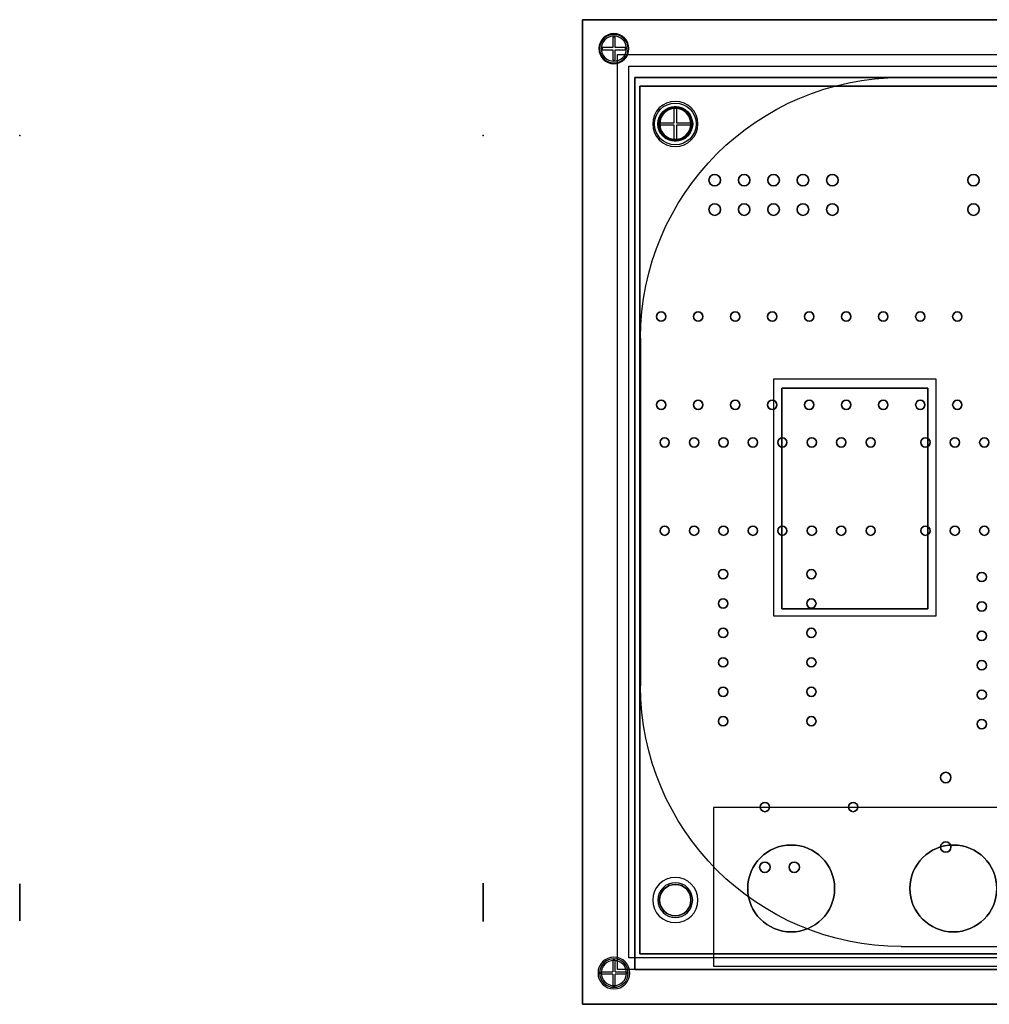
# Model space of a CAD drawing. Header units: millimetres. Extents: x -49 to 145, y -75 to 10.
# Tile 1 of 7: x -49 to 35, y -75 to 10. Entities that reach past the tile are written whole.
import ezdxf

# ---------------------------------------------------------------- set-up
doc = ezdxf.new("R2010")
doc.units = ezdxf.units.MM
doc.header["$MEASUREMENT"] = 0
for name, color, linetype in [('Reloj carcasa v10_Sketch1', 7, 'Continuous'), ('Reloj carcasa v10_Sketch12', 7, 'Continuous'), ('Reloj carcasa v10_Sketch13', 7, 'Continuous'), ('Reloj carcasa v10_Sketch14', 7, 'Continuous'), ('Reloj carcasa v10_Sketch15', 7, 'Continuous'), ('Reloj carcasa v10_Sketch16', 7, 'Continuous'), ('Reloj carcasa v10_Sketch17', 7, 'Continuous'), ('Reloj carcasa v10_Sketch18', 7, 'Continuous'), ('Reloj carcasa v10_Sketch19', 7, 'Continuous'), ('Reloj carcasa v10_Sketch2', 7, 'Continuous'), ('Reloj carcasa v10_Sketch20', 7, 'Continuous'), ('Reloj carcasa v10_Sketch21', 7, 'Continuous'), ('Reloj carcasa v10_Sketch22', 7, 'Continuous'), ('Reloj carcasa v10_Sketch23', 7, 'Continuous'), ('Reloj carcasa v10_Sketch3', 7, 'Continuous'), ('Reloj carcasa v10_Sketch4', 7, 'Continuous'), ('Reloj carcasa v10_Sketch5', 7, 'Continuous'), ('Reloj carcasa v10_Sketch6', 7, 'Continuous'), ('Reloj carcasa v10_Sketch7', 7, 'Continuous'), ('Reloj carcasa v10_Sketch8', 7, 'Continuous')]:
    doc.layers.add(name, color=color, linetype=linetype)

msp = doc.modelspace()

# ---------------------------------------------------------------- linework, layer by layer
at = {"layer": 'Reloj carcasa v10_Sketch1'}
for p, q in [((0, -75), (0, 10)), ((0, 10), (145, 10)), ((145, -75), (0, -75))]:
    msp.add_line(p, q, dxfattribs=at)
msp.add_point((0, 0), dxfattribs=at)
at = {"layer": 'Reloj carcasa v10_Sketch12'}
for p, q in [((4.94, 4.26, 1.51), (4.94, -70.64, 1.51)), ((139.76, 4.26, 1.51), (4.94, 4.26, 1.51)), ((4.94, -70.64, 1.51), (139.76, -70.64, 1.51))]:
    msp.add_line(p, q, dxfattribs=at)
for centre, radius in [((8, 1, 1.51), 1.5), ((8, 1, 1.51), 1.35), ((8, 1, 1.51), 1.35), ((11.4, -3.85, 1.51), 0.5), ((13.94, -3.85, 1.51), 0.5), ((16.48, -3.85, 1.51), 0.5), ((19.02, -3.85, 1.51), 0.5), ((21.56, -3.85, 1.51), 0.5), ((33.74, -3.85, 1.51), 0.5), ((11.4, -6.39, 1.51), 0.5), ((13.94, -6.39, 1.51), 0.5), ((16.48, -6.39, 1.51), 0.5), ((19.02, -6.39, 1.51), 0.5), ((21.56, -6.39, 1.51), 0.5), ((33.74, -6.39, 1.51), 0.5), ((6.78, -15.63, 1.51), 0.4), ((9.975, -15.63, 1.51), 0.4), ((13.17, -15.63, 1.51), 0.4), ((16.365, -15.63, 1.51), 0.4), ((19.56, -15.63, 1.51), 0.4), ((22.754, -15.63, 1.51), 0.4), ((25.949, -15.63, 1.51), 0.4), ((29.144, -15.63, 1.51), 0.4), ((32.339, -15.63, 1.51), 0.4), ((6.78, -23.25, 1.51), 0.4), ((9.975, -23.25, 1.51), 0.4), ((13.17, -23.25, 1.51), 0.4), ((16.365, -23.25, 1.51), 0.4), ((19.56, -23.25, 1.51), 0.4), ((22.754, -23.25, 1.51), 0.4), ((25.949, -23.25, 1.51), 0.4), ((29.144, -23.25, 1.51), 0.4), ((32.339, -23.25, 1.51), 0.4), ((7.08, -26.495, 1.51), 0.4), ((9.62, -26.495, 1.51), 0.4), ((12.16, -26.495, 1.51), 0.4), ((14.7, -26.495, 1.51), 0.4), ((17.24, -26.495, 1.51), 0.4), ((19.78, -26.495, 1.51), 0.4), ((22.32, -26.495, 1.51), 0.4), ((24.86, -26.495, 1.51), 0.4), ((29.59, -26.495, 1.51), 0.4), ((32.13, -26.495, 1.51), 0.4), ((34.67, -26.495, 1.51), 0.4), ((7.08, -34.115, 1.51), 0.4), ((9.62, -34.115, 1.51), 0.4), ((12.16, -34.115, 1.51), 0.4), ((14.7, -34.115, 1.51), 0.4), ((17.24, -34.115, 1.51), 0.4), ((19.78, -34.115, 1.51), 0.4), ((22.32, -34.115, 1.51), 0.4), ((24.86, -34.115, 1.51), 0.4), ((29.59, -34.115, 1.51), 0.4), ((32.13, -34.115, 1.51), 0.4), ((34.67, -34.115, 1.51), 0.4), ((12.125, -37.86, 1.51), 0.4), ((19.745, -37.86, 1.51), 0.4), ((34.45, -38.11, 1.51), 0.4), ((12.125, -40.4, 1.51), 0.4), ((19.745, -40.4, 1.51), 0.4), ((34.45, -40.65, 1.51), 0.4), ((12.125, -42.94, 1.51), 0.4), ((19.745, -42.94, 1.51), 0.4), ((34.45, -43.19, 1.51), 0.4), ((12.125, -45.48, 1.51), 0.4), ((19.745, -45.48, 1.51), 0.4), ((34.45, -45.73, 1.51), 0.4), ((12.125, -48.02, 1.51), 0.4), ((19.745, -48.02, 1.51), 0.4), ((34.45, -48.27, 1.51), 0.4), ((12.125, -50.56, 1.51), 0.4), ((19.745, -50.56, 1.51), 0.4), ((34.45, -50.81, 1.51), 0.4), ((31.34, -55.423, 1.51), 0.45), ((15.73, -57.97, 1.51), 0.4), ((23.35, -57.97, 1.51), 0.4), ((31.34, -61.422, 1.51), 0.45), ((15.73, -63.17, 1.51), 0.45), ((18.27, -63.17, 1.51), 0.45), ((8, -66, 1.51), 1.35)]:
    msp.add_circle(centre, radius, dxfattribs=at)
msp.add_point((0, 0, 1.51), dxfattribs=at)
at = {"layer": 'Reloj carcasa v10_Sketch13'}
for radius in [1.8, 1.463]:
    msp.add_circle((8, 1, 1.51), radius, dxfattribs=at)
msp.add_point((0, 0, 1.51), dxfattribs=at)
at = {"layer": 'Reloj carcasa v10_Sketch14'}
for p, q in [((7.9, 2.5, 2.01), (8.1, 2.5, 2.01)), ((7.9, 1.1, 2.01), (7.9, 2.5, 2.01)), ((8.1, 2.5, 2.01), (8.1, 1.1, 2.01)), ((6.5, 0.9, 2.01), (6.5, 1.1, 2.01)), ((6.5, 1.1, 2.01), (7.9, 1.1, 2.01)), ((7.9, 0.9, 2.01), (6.5, 0.9, 2.01)), ((7.9, -0.5, 2.01), (7.9, 0.9, 2.01)), ((8.1, 1.1, 2.01), (9.5, 1.1, 2.01)), ((9.5, 0.9, 2.01), (8.1, 0.9, 2.01)), ((8.1, 0.9, 2.01), (8.1, -0.5, 2.01)), ((9.5, 1.1, 2.01), (9.5, 0.9, 2.01)), ((8.1, -0.5, 2.01), (7.9, -0.5, 2.01))]:
    msp.add_line(p, q, dxfattribs=at)
msp.add_circle((8, 1, 2.01), 1.8, dxfattribs=at)
msp.add_point((0, 0, 2.01), dxfattribs=at)
at = {"layer": 'Reloj carcasa v10_Sketch15'}
for p, q in [((0, 10, -2), (145, 10, -2)), ((0, -75, -2), (0, 10, -2)), ((141.5, 5, -2), (4.5, 5, -2)), ((4.5, 5, -2), (4.5, -72, -2)), ((4.5, -72, -2), (141.5, -72, -2)), ((145, -75, -2), (0, -75, -2))]:
    msp.add_line(p, q, dxfattribs=at)
at = {"layer": 'Reloj carcasa v10_Sketch15', "extrusion": (0, 0, -1)}
for centre, radius in [((-8, 1, 2), 1.345), ((-8, -66, 2), 1.5)]:
    msp.add_circle(centre, radius, dxfattribs=at)
at = {"layer": 'Reloj carcasa v10_Sketch15'}
msp.add_point((0, 0, -2), dxfattribs=at)
at = {"layer": 'Reloj carcasa v10_Sketch16'}
for p, q in [((0, 10, -2), (145, 10, -2)), ((0, -75, -2), (0, 10, -2)), ((145, -75, -2), (0, -75, -2))]:
    msp.add_line(p, q, dxfattribs=at)
at = {"layer": 'Reloj carcasa v10_Sketch16', "extrusion": (0, 0, -1)}
for centre, radius in [((-2.7, 7.5, 2), 1.231), ((-8, 1, 2), 1.345), ((-8, -66, 2), 1.5), ((-2.7, -72.3, 2), 1.231)]:
    msp.add_circle(centre, radius, dxfattribs=at)
at = {"layer": 'Reloj carcasa v10_Sketch16'}
msp.add_point((0, 0, -2), dxfattribs=at)
at = {"layer": 'Reloj carcasa v10_Sketch17'}
for p, q in [((0, -75, -5), (0, 10, -5)), ((0, 10, -5), (145, 10, -5)), ((145, -75, -5), (0, -75, -5))]:
    msp.add_line(p, q, dxfattribs=at)
at = {"layer": 'Reloj carcasa v10_Sketch17', "extrusion": (0, 0, -1)}
for centre in [(-2.7, 7.5, 5), (-2.7, 7.5, 5), (-2.7, -72.3, 5), (-2.7, -72.3, 5)]:
    msp.add_circle(centre, 1.088, dxfattribs=at)
at = {"layer": 'Reloj carcasa v10_Sketch17'}
msp.add_point((0, 0, -5), dxfattribs=at)
at = {"layer": 'Reloj carcasa v10_Sketch18'}
for p, q in [((0, 10, -5), (145, 10, -5)), ((0, -75, -5), (0, 10, -5)), ((145, -75, -5), (0, -75, -5))]:
    msp.add_line(p, q, dxfattribs=at)
at = {"layer": 'Reloj carcasa v10_Sketch18', "extrusion": (0, 0, -1)}
for centre, radius in [((-2.7, 7.5, 5), 1.3), ((-2.7, 7.5, 5), 1.088), ((-2.7, -72.3, 5), 1.372), ((-2.7, -72.3, 5), 1.088)]:
    msp.add_circle(centre, radius, dxfattribs=at)
at = {"layer": 'Reloj carcasa v10_Sketch18'}
msp.add_point((0, 0, -5), dxfattribs=at)
at = {"layer": 'Reloj carcasa v10_Sketch19'}
for p, q in [((2.8, 8.5, -5.5), (2.6, 8.5, -5.5)), ((2.6, 8.5, -5.5), (2.6, 7.6, -5.5)), ((2.8, 7.6, -5.5), (2.8, 8.5, -5.5)), ((2.6, 7.6, -5.5), (1.7, 7.6, -5.5)), ((1.7, 7.6, -5.5), (1.7, 7.4, -5.5)), ((1.7, 7.4, -5.5), (2.6, 7.4, -5.5)), ((2.6, 7.4, -5.5), (2.6, 6.5, -5.5)), ((3.7, 7.6, -5.5), (2.8, 7.6, -5.5)), ((2.8, 6.5, -5.5), (2.8, 7.4, -5.5)), ((2.8, 7.4, -5.5), (3.7, 7.4, -5.5)), ((3.7, 7.4, -5.5), (3.7, 7.6, -5.5)), ((2.6, 6.5, -5.5), (2.8, 6.5, -5.5)), ((2.8, -71.2, -5.5), (2.6, -71.2, -5.5)), ((2.6, -71.2, -5.5), (2.6, -72.2, -5.5)), ((2.8, -72.2, -5.5), (2.8, -71.2, -5.5)), ((1.6, -72.4, -5.5), (1.6, -72.2, -5.5)), ((1.6, -72.2, -5.5), (2.6, -72.2, -5.5)), ((2.8, -72.2, -5.5), (3.8, -72.2, -5.5)), ((3.8, -72.2, -5.5), (3.8, -72.4, -5.5)), ((2.6, -72.4, -5.5), (1.6, -72.4, -5.5)), ((2.6, -72.4, -5.5), (2.6, -73.4, -5.5)), ((3.8, -72.4, -5.5), (2.8, -72.4, -5.5)), ((2.8, -73.4, -5.5), (2.8, -72.4, -5.5)), ((2.6, -73.4, -5.5), (2.8, -73.4, -5.5))]:
    msp.add_line(p, q, dxfattribs=at)
at = {"layer": 'Reloj carcasa v10_Sketch19', "extrusion": (0, 0, -1)}
msp.add_circle((-2.7, -72.3, 5.5), 1.372, dxfattribs=at)
at = {"layer": 'Reloj carcasa v10_Sketch19'}
msp.add_point((0, 0, -5.5), dxfattribs=at)
at = {"layer": 'Reloj carcasa v10_Sketch2'}
for p, q in [((0, 10, -2), (0, -75, -2)), ((0, -75, -2), (0, 10, -2)), ((0, 10, -2), (145, 10, -2)), ((145, 10, -2), (0, 10, -2)), ((4.5, 5, -2), (141.5, 5, -2)), ((4.5, -72, -2), (4.5, 5, -2)), ((141.5, -72, -2), (4.5, -72, -2)), ((0, -75, -2), (145, -75, -2)), ((145, -75, -2), (0, -75, -2))]:
    msp.add_line(p, q, dxfattribs=at)
msp.add_point((0, 0, -2), dxfattribs=at)
at = {"layer": 'Reloj carcasa v10_Sketch20', "extrusion": (1, 0, 5e-16)}
for radius in [1.588, 1.587]:
    msp.add_circle((-66.2, 15.85, -48.588), radius, dxfattribs=at)
at = {"layer": 'Reloj carcasa v10_Sketch20'}
msp.add_point((-48.588, 0), dxfattribs=at)
at = {"layer": 'Reloj carcasa v10_Sketch21', "extrusion": (1, 0, 0)}
for radius in [1.657, 1.588]:
    msp.add_circle((-66.2, 15.85, -8.588), radius, dxfattribs=at)
at = {"layer": 'Reloj carcasa v10_Sketch21'}
msp.add_point((-8.588, 0), dxfattribs=at)
at = {"layer": 'Reloj carcasa v10_Sketch22', "extrusion": (1, 0, 0)}
msp.add_circle((-66.2, 15.85, -8.588), 1.588, dxfattribs=at)
msp.add_circle((-66.2, 15.85, -8.588), 1.588, dxfattribs=at)
at = {"layer": 'Reloj carcasa v10_Sketch22'}
msp.add_point((-8.588, 0), dxfattribs=at)
at = {"layer": 'Reloj carcasa v10_Sketch23'}
for p, q in [((0, 10, -2), (145, 10, -2)), ((0, -75, -2), (0, 10, -2)), ((117.5, 5, -2), (27.5, 5, -2)), ((5, -17.5, -2), (5, -47.5, -2)), ((27.5, -70, -2), (117.5, -70, -2)), ((145, -75, -2), (0, -75, -2))]:
    msp.add_line(p, q, dxfattribs=at)
at = {"layer": 'Reloj carcasa v10_Sketch23', "extrusion": (0, 0, -1)}
for centre, radius in [((-2.7, 7.5, 2), 1.088), ((-8, 1, 2), 1.345), ((-8, -66, 2), 1.5), ((-2.7, -72.3, 2), 1.088)]:
    msp.add_circle(centre, radius, dxfattribs=at)
for centre, start, end in [((-27.5, -17.5, 2), 0, 90), ((-27.5, -47.5, 2), 270, 0)]:
    msp.add_arc(centre, 22.5, start, end, dxfattribs=at)
at = {"layer": 'Reloj carcasa v10_Sketch23'}
msp.add_point((0, 0, -2), dxfattribs=at)
at = {"layer": 'Reloj carcasa v10_Sketch3'}
for p, q in [((0, 10, 33), (145, 10, 33)), ((0, 10, 33), (0, -75, 33)), ((145, 10, 33), (0, 10, 33)), ((0, -75, 33), (0, 10, 33)), ((4.5, -72, 33), (4.5, 5, 33)), ((4.5, 5, 33), (141.5, 5, 33)), ((17.2, -21.8, 33), (29.8, -21.8, 33)), ((17.2, -40.85, 33), (17.2, -21.8, 33)), ((29.8, -21.8, 33), (29.8, -40.85, 33)), ((29.8, -40.85, 33), (17.2, -40.85, 33)), ((141.5, -72, 33), (4.5, -72, 33)), ((0, -75, 33), (145, -75, 33)), ((145, -75, 33), (0, -75, 33))]:
    msp.add_line(p, q, dxfattribs=at)
msp.add_point((0, 0, 33), dxfattribs=at)
at = {"layer": 'Reloj carcasa v10_Sketch4'}
for p, q in [((0, 10, 38), (0, -75, 38)), ((145, 10, 38), (0, 10, 38)), ((3, -72, 38), (3, 7, 38)), ((3, 7, 38), (142, 7, 38)), ((17.2, -40.85, 38), (17.2, -21.8, 38)), ((17.2, -21.8, 38), (29.8, -21.8, 38)), ((29.8, -21.8, 38), (29.8, -40.85, 38)), ((29.8, -40.85, 38), (17.2, -40.85, 38)), ((142, -72, 38), (3, -72, 38)), ((0, -75, 38), (145, -75, 38))]:
    msp.add_line(p, q, dxfattribs=at)
msp.add_point((0, 0, 38), dxfattribs=at)
at = {"layer": 'Reloj carcasa v10_Sketch5'}
for p, q in [((145, 10, 38), (0, 10, 38)), ((0, 10, 38), (0, -75, 38)), ((17.2, -21.8, 38), (29.8, -21.8, 38)), ((17.2, -40.85, 38), (17.2, -21.8, 38)), ((29.8, -21.8, 38), (29.8, -40.85, 38)), ((29.8, -40.85, 38), (17.2, -40.85, 38)), ((0, -75, 38), (145, -75, 38))]:
    msp.add_line(p, q, dxfattribs=at)
for centre in [(18, -65, 38), (32, -65, 38)]:
    msp.add_circle(centre, 3.75, dxfattribs=at)
msp.add_point((0, 0, 38), dxfattribs=at)
at = {"layer": 'Reloj carcasa v10_Sketch6'}
for p, q in [((145, 10, 38), (0, 10, 38)), ((0, 10, 38), (0, -75, 38)), ((0, 10, 38), (145, 10, 38)), ((0, -75, 38), (0, 10, 38)), ((4, -71, 38), (4, 6, 38)), ((4, 6, 38), (141, 6, 38)), ((16.5, -21, 38), (30.5, -21, 38)), ((16.5, -41.5, 38), (16.5, -21, 38)), ((30.5, -21, 38), (30.5, -41.5, 38)), ((17.2, -40.85, 38), (17.2, -21.8, 38)), ((17.2, -21.8, 38), (29.8, -21.8, 38)), ((29.8, -21.8, 38), (29.8, -40.85, 38)), ((30.5, -41.5, 38), (16.5, -41.5, 38)), ((29.8, -40.85, 38), (17.2, -40.85, 38)), ((141, -71, 38), (4, -71, 38)), ((0, -75, 38), (145, -75, 38)), ((145, -75, 38), (0, -75, 38))]:
    msp.add_line(p, q, dxfattribs=at)
for centre in [(18, -65, 38), (32, -65, 38)]:
    msp.add_circle(centre, 3.75, dxfattribs=at)
msp.add_point((0, 0, 38), dxfattribs=at)
at = {"layer": 'Reloj carcasa v10_Sketch7'}
for p, q in [((4.5, 5, 33), (141.5, 5, 33)), ((4.5, -72, 33), (4.5, 5, 33)), ((17.2, -21.8, 33), (17.2, -40.85, 33)), ((29.8, -21.8, 33), (17.2, -21.8, 33)), ((29.8, -40.85, 33), (29.8, -21.8, 33)), ((17.2, -40.85, 33), (29.8, -40.85, 33)), ((39, -58, 33), (11.3, -58, 33)), ((11.3, -58, 33), (11.3, -71.7, 33)), ((141.5, -72, 33), (4.5, -72, 33)), ((11.3, -71.7, 33), (39, -71.7, 33))]:
    msp.add_line(p, q, dxfattribs=at)
at = {"layer": 'Reloj carcasa v10_Sketch7', "extrusion": (0, 0, -1)}
for centre in [(-18, -65, -33), (-32, -65, -33)]:
    msp.add_circle(centre, 3.75, dxfattribs=at)
at = {"layer": 'Reloj carcasa v10_Sketch7'}
msp.add_point((0, 0, 33), dxfattribs=at)
at = {"layer": 'Reloj carcasa v10_Sketch8'}
for p, q in [((4.94, -70.64), (4.94, 4.26)), ((4.94, 4.26), (139.76, 4.26)), ((139.76, -70.64), (4.94, -70.64))]:
    msp.add_line(p, q, dxfattribs=at)
at = {"layer": 'Reloj carcasa v10_Sketch8', "extrusion": (0, 0, -1)}
for centre, radius in [((-8, 1), 1.95), ((-8, 1), 1.35), ((-8, 1), 1.35), ((-11.4, -3.85), 0.5), ((-13.94, -3.85), 0.5), ((-16.48, -3.85), 0.5), ((-19.02, -3.85), 0.5), ((-21.56, -3.85), 0.5), ((-33.74, -3.85), 0.5), ((-11.4, -6.39), 0.5), ((-13.94, -6.39), 0.5), ((-16.48, -6.39), 0.5), ((-19.02, -6.39), 0.5), ((-21.56, -6.39), 0.5), ((-33.74, -6.39), 0.5), ((-6.78, -15.63), 0.4), ((-9.975, -15.63), 0.4), ((-13.17, -15.63), 0.4), ((-16.365, -15.63), 0.4), ((-19.56, -15.63), 0.4), ((-22.754, -15.63), 0.4), ((-25.949, -15.63), 0.4), ((-29.144, -15.63), 0.4), ((-32.339, -15.63), 0.4), ((-6.78, -23.25), 0.4), ((-9.975, -23.25), 0.4), ((-13.17, -23.25), 0.4), ((-16.365, -23.25), 0.4), ((-19.56, -23.25), 0.4), ((-22.754, -23.25), 0.4), ((-25.949, -23.25), 0.4), ((-29.144, -23.25), 0.4), ((-32.339, -23.25), 0.4), ((-7.08, -26.495), 0.4), ((-9.62, -26.495), 0.4), ((-12.16, -26.495), 0.4), ((-14.7, -26.495), 0.4), ((-17.24, -26.495), 0.4), ((-19.78, -26.495), 0.4), ((-22.32, -26.495), 0.4), ((-24.86, -26.495), 0.4), ((-29.59, -26.495), 0.4), ((-32.13, -26.495), 0.4), ((-34.67, -26.495), 0.4), ((-7.08, -34.115), 0.4), ((-9.62, -34.115), 0.4), ((-12.16, -34.115), 0.4), ((-14.7, -34.115), 0.4), ((-17.24, -34.115), 0.4), ((-19.78, -34.115), 0.4), ((-22.32, -34.115), 0.4), ((-24.86, -34.115), 0.4), ((-29.59, -34.115), 0.4), ((-32.13, -34.115), 0.4), ((-34.67, -34.115), 0.4), ((-12.125, -37.86), 0.4), ((-19.745, -37.86), 0.4), ((-34.45, -38.11), 0.4), ((-12.125, -40.4), 0.4), ((-19.745, -40.4), 0.4), ((-34.45, -40.65), 0.4), ((-12.125, -42.94), 0.4), ((-19.745, -42.94), 0.4), ((-34.45, -43.19), 0.4), ((-12.125, -45.48), 0.4), ((-19.745, -45.48), 0.4), ((-34.45, -45.73), 0.4), ((-12.125, -48.02), 0.4), ((-19.745, -48.02), 0.4), ((-34.45, -48.27), 0.4), ((-12.125, -50.56), 0.4), ((-19.745, -50.56), 0.4), ((-34.45, -50.81), 0.4), ((-31.34, -55.423), 0.45), ((-15.73, -57.97), 0.4), ((-23.35, -57.97), 0.4), ((-31.34, -61.422), 0.45), ((-15.73, -63.17), 0.45), ((-18.27, -63.17), 0.45), ((-8, -66), 1.95), ((-8, -66), 1.35), ((-8, -66), 1.35)]:
    msp.add_circle(centre, radius, dxfattribs=at)
at = {"layer": 'Reloj carcasa v10_Sketch8'}
msp.add_point((0, 0), dxfattribs=at)

doc.saveas('drawing.dxf')
